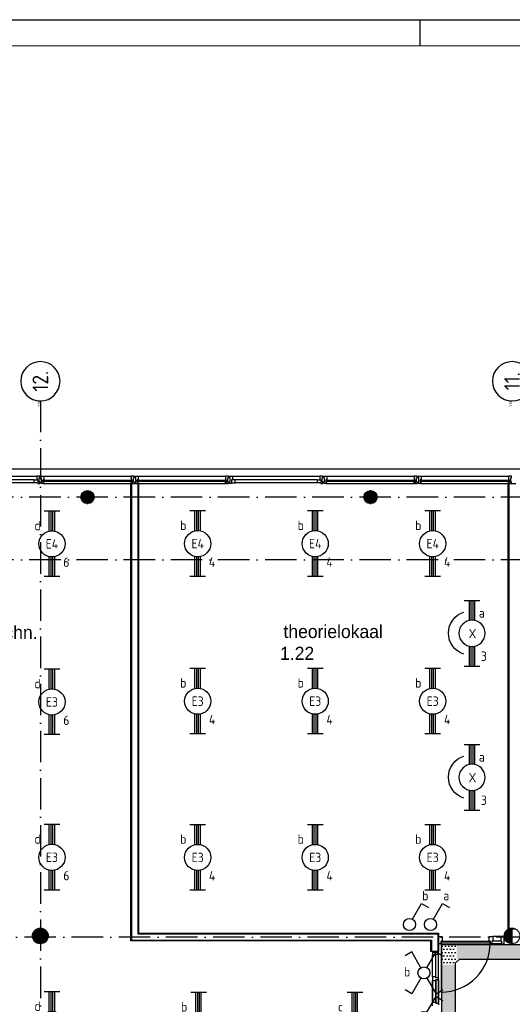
# Model space of a CAD drawing. Header units: millimetres. Extents: x 84333 to 240712, y -2244 to 84291.
# Tile 56 of 87: x 147624 to 157022, y 65492 to 84291. Entities that reach past the tile are written whole.
import ezdxf
from ezdxf.enums import TextEntityAlignment as Align

# ---------------------------------------------------------------- set-up
doc = ezdxf.new("R2010")
doc.units = ezdxf.units.MM
doc.header["$LTSCALE"] = 100
doc.linetypes.add('DASHDOT', pattern=[9, 6, -1.5, 0, -1.5])
doc.layers.get('0').update_dxf_attribs({"linetype": 'CONTINUOUS'})
for name, color, linetype in [('AFDELING', 4, 'CONTINUOUS'), ('AL$7----_STRAMIEN', 1, 'DASHDOT'), ('AL21----_BUITENWAND', 4, 'CONTINUOUS'), ('AL22----_BINNENWAND', 7, 'CONTINUOUS'), ('AL28----_KONSTRUKTIE', 3, 'CONTINUOUS'), ('AL31----_BUITENKOZ', 7, 'CONTINUOUS'), ('AL32----_BINNENKOZ', 7, 'CONTINUOUS'), ('AL32----_DRAAIRICHTING', 1, 'CONTINUOUS'), ('ALN-----_BLOCKNAAM', 2, 'CONTINUOUS'), ('ALXAA---_GEWBETON', 12, 'CONTINUOUS'), ('ALXOU---_GLAS', 7, 'CONTINUOUS'), ('BOUW', 8, 'CONTINUOUS'), ('EB63101-_ATTRIB', 2, 'CONTINUOUS'), ('EB63102-_ATTRIB', 2, 'CONTINUOUS'), ('EL63101-_LICHT-ARM', 3, 'CONTINUOUS'), ('EL63101-LICHT-ARM', 3, 'CONTINUOUS'), ('EL63102-_LICHT-SCH', 3, 'CONTINUOUS'), ('EL6441--_DATACOM', 3, 'CONTINUOUS'), ('KABELGGOOT1', 8, 'CONTINUOUS'), ('LIJN025', 10, 'CONTINUOUS'), ('LIJN050', 90, 'CONTINUOUS'), ('TEKST25', 10, 'CONTINUOUS'), ('TEKST35', 50, 'CONTINUOUS'), ('TEKST50', 90, 'CONTINUOUS')]:
    doc.layers.add(name, color=color, linetype=linetype)
doc.styles.add('1_8', font='ISO', dxfattribs={"height": 1.8})
doc.styles.add('BURO-025', font='BUROFONT.shx', dxfattribs={"height": 250})
doc.styles.add('ISO', font='ISO.SHX')
doc.styles.add('ROMAND', font='romand')
doc.styles.get("Standard").update_dxf_attribs({"font": 'iso.shx'})
doc.styles.add('TECHNIC', font='technic_.ttf')
pattern_1 = [(8e-14, (39793.956, 199192.7), (31.75, 63.5), [0, -63.5])]

# ---------------------------------------------------------------- blocks, each defined once
blk = doc.blocks.new('A0-GE')
at = {"layer": 'LIJN025'}
blk.add_line((645.5, 836), (645.5, 841), dxfattribs=at)
blk.add_lwpolyline([(1500, 841), (1500, 0), (0, 0), (0, 841)], close=True, dxfattribs=at)
at = {"layer": 'LIJN050', "const_width": 0.2}
blk.add_lwpolyline([(1495, 836), (25, 836), (25, 5), (1495, 5)], close=True, dxfattribs=at)
at = {"layer": 'TEKST25', "style": 'ROMAND', "width": 2.899115}
blk.add_attdef('STATUS', text='', height=2.5, dxfattribs=at).set_placement((1454, 71.5), (1493, 71.5), align=Align.FIT)
at = {"layer": 'TEKST25', "style": 'ISO'}
for tag, p in [('E', (1455.25, 66)), ('NAAM-E', (1466.75, 66)), ('DATUM-E', (1485, 66)), ('D', (1455.25, 61)), ('NAAM-D', (1466.75, 61)), ('DATUM-D', (1485, 61)), ('C', (1455.25, 56)), ('NAAM-C', (1466.75, 56)), ('DATUM-C', (1485, 56)), ('B', (1455.25, 51)), ('NAAM-B', (1466.75, 51)), ('DATUM-B', (1485, 51)), ('A', (1455.25, 46)), ('NAAM-A', (1466.75, 46)), ('DATUM-A', (1485, 46))]:
    blk.add_attdef(tag, text='', height=2.5, dxfattribs=at).set_placement(p, align=Align.CENTER)
for tag, p in [('DATUM', (1332.75, 36.25)), ('SCHAAL', (1368, 36.25)), ('GETEKEND', (1398.25, 36.25)), ('GECONTOL.', (1433, 36.25)), ('FORMAAT', (1463.25, 28.25))]:
    blk.add_attdef(tag, p, '', height=2.5, dxfattribs=at)
at = {"layer": 'TEKST35', "style": 'ISO'}
for tag, p in [('PROJECT', (1334.5, 72.5)), ('PLAATS', (1334.5, 63.5)), ('INSTALLATIE-REGEL1', (1334.5, 52.5)), ('INSTALLATIE-REGEL2', (1334.5, 43.5))]:
    blk.add_attdef(tag, p, '', height=4, dxfattribs=at)
blk.add_attdef('PROJ.NR.', text='', height=4, dxfattribs=at).set_placement((1481, 23), align=Align.CENTER)
at = {"layer": 'TEKST50', "style": 'ISO'}
blk.add_attdef('FILE-NAAM', text='', height=5, dxfattribs=at).set_placement((1473.5, 7.5), align=Align.CENTER)
blk = doc.blocks.new('EJ3T20')
at = {"color": 0}
for p, q in [((-6.25, -1.5), (-6.25, 1.5)), ((-6.25, 0.52), (-2.44, 0.52)), ((-6.25, 0.17), (-2.49, 0.17)), ((2.44, 0.52), (6.25, 0.52)), ((2.49, 0.17), (6.25, 0.17)), ((6.25, -1.5), (6.25, 1.5)), ((-6.25, -0.17), (-2.49, -0.17)), ((-6.25, -0.52), (-2.44, -0.52)), ((2.44, -0.52), (6.25, -0.52)), ((2.49, -0.17), (6.25, -0.17))]:
    blk.add_line(p, q, dxfattribs=at)
blk.add_circle((0, 0), 2.5, dxfattribs=at)
at = {"color": 0, "style": '1_8'}
for tag, flags, p in [('SCHAK', 8, (3.5, 2.75)), ('A_CODE', 8, (0, 0)), ('GROEP', 8, (-3.5, -2.75)), ('KAST', 9, (3.5, -2.75))]:
    blk.add_attdef(tag, text='', height=1.8, dxfattribs=dict(at, flags=flags)).set_placement(p, align=Align.MIDDLE)
blk = doc.blocks.new('ES3SW')
for points in [[(0.58, 1), (2.31, 4), (3.61, 3.25)], [(-0.58, -1), (-2.31, -4), (-3.61, -3.25)]]:
    blk.add_lwpolyline(points)
blk.add_circle((0, 0), 1.15)
at = {"style": '1_8'}
for tag, flags, p in [('SCHAK', 8, (3, 5.5)), ('KAST', 9, (-3, 0.5)), ('M_CODE', 9, (0, 0)), ('DOEL', 9, (-3, -2)), ('GROEP', 9, (-3, -4.5))]:
    blk.add_attdef(tag, text='', height=1.8, dxfattribs=dict(at, flags=flags)).set_placement(p, align=Align.MIDDLE_CENTER)
blk = doc.blocks.new('ES3SX')
for points in [[(-0.58, 1), (-2.31, 4), (-3.61, 3.25)], [(0.58, 1), (2.31, 4), (3.61, 3.25)], [(-0.58, -1), (-2.31, -4), (-3.61, -3.25)], [(0.58, -1), (2.31, -4), (3.61, -3.25)]]:
    blk.add_lwpolyline(points)
blk.add_circle((0, 0), 1.15)
at = {"style": '1_8'}
for tag, flags, p in [('SCHAK', 8, (3, 5.5)), ('KAST', 9, (-3, 0.5)), ('M_CODE', 9, (0, 0)), ('DOEL', 9, (-3, -2)), ('GROEP', 9, (-3, -4.5))]:
    blk.add_attdef(tag, text='', height=1.8, dxfattribs=dict(at, flags=flags)).set_placement(p, align=Align.MIDDLE_CENTER)
blk = doc.blocks.new('SCHAK')
blk.add_lwpolyline([(0.58, 1), (2.31, 4), (3.61, 3.25)])
blk.add_circle((0, 0), 1.15)
at = {"style": '1_8'}
for tag, flags, p in [('SCHAK', 8, (3, 5.5)), ('KAST', 9, (-3, 0.5)), ('M_CODE', 9, (0, 0)), ('DOEL', 9, (-3, -2)), ('GROEP', 9, (-3, -4.5))]:
    blk.add_attdef(tag, text='', height=1.8, dxfattribs=dict(at, flags=flags)).set_placement(p, align=Align.MIDDLE_CENTER)
blk = doc.blocks.new('PENDEL')
at = {"color": 0}
for p, q in [((-6.25, -1.5), (-6.25, 1.5)), ((-6.25, 0.52), (-2.44, 0.52)), ((-6.25, 0.18), (-2.49, 0.18)), ((2.44, 0.52), (6.25, 0.52)), ((2.49, 0.18), (6.25, 0.18)), ((6.25, -1.5), (6.25, 1.5)), ((-6.25, -0.18), (-2.49, -0.18)), ((-6.25, -0.52), (-2.44, -0.52)), ((2.44, -0.52), (6.25, -0.52)), ((2.49, -0.18), (6.25, -0.18))]:
    blk.add_line(p, q, dxfattribs=at)
blk.add_circle((0, 0), 2.5, dxfattribs=at)
at = {"layer": 'EL63101-_LICHT-ARM'}
blk.add_arc((0.04, -0.3), 4.21, 197.6135, 342.3865, dxfattribs=at)
at = {"color": 6, "style": '1_8'}
for tag, flags, p in [('SCHAK', 8, (3.5, 2.75)), ('A_CODE', 8, (0, 0)), ('GROEP', 8, (-3.5, -2.75)), ('KAST', 9, (3.5, -2.75))]:
    blk.add_attdef(tag, text='', height=1.8, dxfattribs=dict(at, flags=flags)).set_placement(p, align=Align.MIDDLE)
at = {"style": '1_8', "flags": 8}
blk.add_attdef('M_CODE', text='', height=3.6, dxfattribs=at).set_placement((0, 0), align=Align.MIDDLE_CENTER)
blk = doc.blocks.new('1011')
at = {"layer": 'AL$7----_STRAMIEN', "color": 7, "linetype": 'Continuous'}
blk.add_circle((-750, 0), 750, dxfattribs=at)
at = {"layer": 'AL$7----_STRAMIEN', "color": 3, "linetype": 'Continuous'}
blk.add_attdef('STR-NAAM', text='', height=600, rotation=360, dxfattribs=at).set_placement((-750, 0), align=Align.MIDDLE)
at = {"layer": 'ALN-----_BLOCKNAAM', "linetype": 'Continuous'}
blk.add_text('1011', height=100, dxfattribs=at).set_placement((0, 0))
blk = doc.blocks.new('A$C13e6995e')
at = {"layer": 'KABELGGOOT1'}
h = blk.add_hatch(dxfattribs=at)
h.set_pattern_fill('DOTS', color=256, scale=40, style=0)
h.set_pattern_definition(pattern_1)
h.paths.add_polyline_path([(71612, 68870), (71339, 68870), (71339, 68488), (71609, 68488), (71609, 68525), (71612, 68528)])
h = blk.add_hatch(dxfattribs=at)
h.set_pattern_fill('DOTS', color=256, scale=40, style=0)
h.set_pattern_definition(pattern_1)
h.paths.add_polyline_path([(71625, 68866), (71625, 68602), (89068, 68602), (89068, 68866)])
h = blk.add_hatch(dxfattribs=at)
h.set_pattern_fill('DOTS', color=256, scale=40, style=0)
h.set_pattern_definition(pattern_1)
h.paths.add_polyline_path([(71609, 68494), (71339, 68494), (71339, 38316), (71609, 38316)])
at = {"layer": 'AL$7----_STRAMIEN', "color": 1}
for p, q in [((92876, 77420), (52674, 77420)), ((92876, 76220), (52674, 76220)), ((92785, 69020), (52585, 69020))]:
    blk.add_line(p, q, dxfattribs=at)
blk.add_lwpolyline([(63685, 79257), (63685, 40820)], dxfattribs=at)
at = {"layer": 'AL21----_BUITENWAND', "color": 8}
blk.add_line((55945, 77960), (89425, 77960), dxfattribs=at)
at = {"layer": 'AL22----_BINNENWAND', "color": 8}
for p, q in [((65410, 68945), (65410, 77680)), ((65410, 77680), (65560, 77680)), ((65560, 77680), (65560, 69095)), ((72610, 69170), (72610, 77680)), ((72610, 77680), (72760, 77680)), ((65560, 69095), (71284, 69095)), ((71284, 69095), (71284, 68743)), ((72760, 69170), (72610, 69170)), ((71134, 68945), (65410, 68945)), ((71134, 68743), (71134, 68945)), ((71284, 68743), (71134, 68743))]:
    blk.add_line(p, q, dxfattribs=at)
at = {"layer": 'AL22----_BINNENWAND', "color": 8, "linetype": 'Continuous'}
for p, q in [((65425, 77680), (65425, 68960)), ((65545, 77680), (65545, 69080)), ((72625, 77680), (72625, 69170)), ((65545, 69080), (71269, 69080)), ((71269, 69080), (71269, 68743)), ((65425, 68960), (71149, 68960)), ((71149, 68960), (71149, 68743))]:
    blk.add_line(p, q, dxfattribs=at)
at = {"layer": 'AL28----_KONSTRUKTIE', "color": 8}
for centre, radius in [((64585, 77420), 125), ((69985, 77420), 125), ((63685, 69041), 150), ((72685, 69041), 150)]:
    blk.add_circle(centre, radius, dxfattribs=at)
at = {"layer": 'AL31----_BUITENKOZ', "color": 8}
for p, q in [((61950, 77819), (63620, 77819)), ((63570, 77747), (62000, 77747)), ((63570, 77693), (62000, 77693)), ((63750, 77819), (65420, 77819)), ((63750, 77680), (65420, 77680)), ((65550, 77819), (67220, 77819)), ((65550, 77680), (67220, 77680)), ((67350, 77819), (69020, 77819)), ((68970, 77747), (67400, 77747)), ((68970, 77693), (67400, 77693)), ((69150, 77819), (70820, 77819)), ((69150, 77680), (70820, 77680)), ((70950, 77819), (72620, 77819)), ((70950, 77680), (72620, 77680))]:
    blk.add_line(p, q, dxfattribs=at)
at = {"layer": 'AL31----_BUITENKOZ', "color": 8, "linetype": 'Continuous'}
for p, q in [((63570, 77693), (63570, 77747)), ((63570, 77747), (63637, 77747)), ((63637, 77693), (63570, 77693)), ((63657, 77819), (63620, 77819)), ((63620, 77819), (63620, 77812)), ((63620, 77812), (63620, 77808)), ((63620, 77808), (63620, 77800)), ((63620, 77800), (63620, 77747)), ((63620, 77747), (63637, 77747)), ((63637, 77747), (63637, 77680)), ((63637, 77747), (63637, 77693)), ((63637, 77680), (63676, 77680)), ((63676, 77819), (63657, 77819)), ((63662, 77710), (63662, 77790)), ((63662, 77790), (63676, 77790)), ((63676, 77710), (63662, 77710)), ((63676, 77813), (63676, 77819)), ((63676, 77799), (63676, 77813)), ((63676, 77790), (63676, 77799)), ((63676, 77799), (63676, 77799)), ((63676, 77700), (63676, 77710)), ((63676, 77686), (63676, 77700)), ((63676, 77700), (63676, 77700)), ((63676, 77680), (63676, 77686)), ((63694, 77813), (63694, 77819)), ((63694, 77819), (63713, 77819)), ((63694, 77800), (63694, 77813)), ((63694, 77790), (63694, 77800)), ((63694, 77800), (63694, 77800)), ((63708, 77790), (63694, 77790)), ((63694, 77700), (63694, 77710)), ((63694, 77710), (63708, 77710)), ((63694, 77686), (63694, 77700)), ((63694, 77700), (63694, 77700)), ((63694, 77680), (63694, 77686)), ((63733, 77680), (63694, 77680)), ((63708, 77710), (63708, 77790)), ((63713, 77819), (63750, 77819)), ((63750, 77747), (63733, 77747)), ((63733, 77747), (63733, 77680)), ((63733, 77717), (63733, 77685)), ((63750, 77717), (63733, 77717)), ((63733, 77685), (63738, 77685)), ((63738, 77685), (63738, 77680)), ((63738, 77680), (63750, 77680)), ((63750, 77819), (63750, 77812)), ((63750, 77812), (63750, 77808)), ((63750, 77808), (63750, 77800)), ((63750, 77800), (63750, 77747)), ((63750, 77680), (63750, 77717)), ((65457, 77819), (65420, 77819)), ((65420, 77819), (65420, 77812)), ((65420, 77812), (65420, 77808)), ((65420, 77808), (65420, 77800)), ((65420, 77800), (65420, 77747)), ((65420, 77747), (65437, 77747)), ((65420, 77680), (65420, 77717)), ((65420, 77717), (65437, 77717)), ((65432, 77680), (65420, 77680)), ((65437, 77685), (65432, 77685)), ((65432, 77685), (65432, 77680)), ((65437, 77747), (65437, 77680)), ((65437, 77717), (65437, 77685)), ((65437, 77680), (65476, 77680)), ((65476, 77819), (65457, 77819)), ((65462, 77710), (65462, 77790)), ((65462, 77790), (65476, 77790)), ((65476, 77710), (65462, 77710)), ((65476, 77813), (65476, 77819)), ((65476, 77799), (65476, 77813)), ((65476, 77790), (65476, 77799)), ((65476, 77799), (65476, 77799)), ((65476, 77700), (65476, 77710)), ((65476, 77686), (65476, 77700)), ((65476, 77700), (65476, 77700)), ((65476, 77680), (65476, 77686)), ((65494, 77813), (65494, 77819)), ((65494, 77819), (65513, 77819)), ((65494, 77800), (65494, 77813)), ((65494, 77790), (65494, 77800)), ((65494, 77800), (65494, 77800)), ((65508, 77790), (65494, 77790)), ((65494, 77700), (65494, 77710)), ((65494, 77710), (65508, 77710)), ((65494, 77686), (65494, 77700)), ((65494, 77700), (65494, 77700)), ((65494, 77680), (65494, 77686)), ((65533, 77680), (65494, 77680)), ((65508, 77710), (65508, 77790)), ((65513, 77819), (65550, 77819)), ((65550, 77747), (65533, 77747)), ((65533, 77747), (65533, 77680)), ((65533, 77717), (65533, 77685)), ((65550, 77717), (65533, 77717)), ((65533, 77685), (65538, 77685)), ((65538, 77685), (65538, 77680)), ((65538, 77680), (65550, 77680)), ((65550, 77819), (65550, 77812)), ((65550, 77812), (65550, 77808)), ((65550, 77808), (65550, 77800)), ((65550, 77800), (65550, 77747)), ((65550, 77680), (65550, 77717)), ((67257, 77819), (67220, 77819)), ((67220, 77819), (67220, 77812)), ((67220, 77812), (67220, 77808)), ((67220, 77808), (67220, 77800)), ((67220, 77800), (67220, 77747)), ((67220, 77747), (67237, 77747)), ((67220, 77680), (67220, 77717)), ((67220, 77717), (67237, 77717)), ((67232, 77680), (67220, 77680)), ((67237, 77685), (67232, 77685)), ((67232, 77685), (67232, 77680)), ((67237, 77747), (67237, 77680)), ((67237, 77717), (67237, 77685)), ((67237, 77680), (67276, 77680)), ((67276, 77819), (67257, 77819)), ((67262, 77710), (67262, 77790)), ((67262, 77790), (67276, 77790)), ((67276, 77710), (67262, 77710)), ((67276, 77813), (67276, 77819)), ((67276, 77799), (67276, 77813)), ((67276, 77790), (67276, 77799)), ((67276, 77799), (67276, 77799)), ((67276, 77700), (67276, 77710)), ((67276, 77686), (67276, 77700)), ((67276, 77700), (67276, 77700)), ((67276, 77680), (67276, 77686)), ((67294, 77813), (67294, 77819)), ((67294, 77819), (67313, 77819)), ((67294, 77800), (67294, 77813)), ((67294, 77790), (67294, 77800)), ((67294, 77800), (67294, 77800)), ((67308, 77790), (67294, 77790)), ((67294, 77700), (67294, 77710)), ((67294, 77710), (67308, 77710)), ((67294, 77686), (67294, 77700)), ((67294, 77700), (67294, 77700)), ((67294, 77680), (67294, 77686)), ((67333, 77680), (67294, 77680)), ((67308, 77710), (67308, 77790)), ((67313, 77819), (67350, 77819)), ((67350, 77747), (67333, 77747)), ((67333, 77747), (67333, 77680)), ((67333, 77747), (67333, 77693)), ((67400, 77747), (67333, 77747)), ((67333, 77693), (67400, 77693)), ((67350, 77819), (67350, 77812)), ((67350, 77812), (67350, 77808)), ((67350, 77808), (67350, 77800)), ((67350, 77800), (67350, 77747)), ((67400, 77693), (67400, 77747)), ((68970, 77693), (68970, 77747)), ((68970, 77747), (69037, 77747)), ((69037, 77693), (68970, 77693)), ((69057, 77819), (69020, 77819)), ((69020, 77819), (69020, 77812)), ((69020, 77812), (69020, 77808)), ((69020, 77808), (69020, 77800)), ((69020, 77800), (69020, 77747)), ((69020, 77747), (69037, 77747)), ((69037, 77747), (69037, 77680)), ((69037, 77747), (69037, 77693)), ((69037, 77680), (69076, 77680)), ((69076, 77819), (69057, 77819)), ((69062, 77710), (69062, 77790)), ((69062, 77790), (69076, 77790)), ((69076, 77710), (69062, 77710)), ((69076, 77813), (69076, 77819)), ((69076, 77799), (69076, 77813)), ((69076, 77790), (69076, 77799)), ((69076, 77799), (69076, 77799)), ((69076, 77700), (69076, 77710)), ((69076, 77686), (69076, 77700)), ((69076, 77700), (69076, 77700)), ((69076, 77680), (69076, 77686)), ((69094, 77813), (69094, 77819)), ((69094, 77819), (69113, 77819)), ((69094, 77800), (69094, 77813)), ((69094, 77790), (69094, 77800)), ((69094, 77800), (69094, 77800)), ((69108, 77790), (69094, 77790)), ((69094, 77700), (69094, 77710)), ((69094, 77710), (69108, 77710)), ((69094, 77686), (69094, 77700)), ((69094, 77700), (69094, 77700)), ((69094, 77680), (69094, 77686)), ((69133, 77680), (69094, 77680)), ((69108, 77710), (69108, 77790)), ((69113, 77819), (69150, 77819)), ((69150, 77747), (69133, 77747)), ((69133, 77747), (69133, 77680)), ((69133, 77717), (69133, 77685)), ((69150, 77717), (69133, 77717)), ((69133, 77685), (69138, 77685)), ((69138, 77685), (69138, 77680)), ((69138, 77680), (69150, 77680)), ((69150, 77819), (69150, 77812)), ((69150, 77812), (69150, 77808)), ((69150, 77808), (69150, 77800)), ((69150, 77800), (69150, 77747)), ((69150, 77680), (69150, 77717)), ((70857, 77819), (70820, 77819)), ((70820, 77819), (70820, 77812)), ((70820, 77812), (70820, 77808)), ((70820, 77808), (70820, 77800)), ((70820, 77800), (70820, 77747)), ((70820, 77747), (70837, 77747)), ((70820, 77680), (70820, 77717)), ((70820, 77717), (70837, 77717)), ((70832, 77680), (70820, 77680)), ((70837, 77685), (70832, 77685)), ((70832, 77685), (70832, 77680)), ((70837, 77747), (70837, 77680)), ((70837, 77717), (70837, 77685)), ((70837, 77680), (70876, 77680)), ((70876, 77819), (70857, 77819)), ((70862, 77710), (70862, 77790)), ((70862, 77790), (70876, 77790)), ((70876, 77710), (70862, 77710)), ((70876, 77813), (70876, 77819)), ((70876, 77799), (70876, 77813)), ((70876, 77790), (70876, 77799)), ((70876, 77799), (70876, 77799)), ((70876, 77700), (70876, 77710)), ((70876, 77686), (70876, 77700)), ((70876, 77700), (70876, 77700)), ((70876, 77680), (70876, 77686)), ((70894, 77813), (70894, 77819)), ((70894, 77819), (70913, 77819)), ((70894, 77800), (70894, 77813)), ((70894, 77790), (70894, 77800)), ((70894, 77800), (70894, 77800)), ((70908, 77790), (70894, 77790)), ((70894, 77700), (70894, 77710)), ((70894, 77710), (70908, 77710)), ((70894, 77686), (70894, 77700)), ((70894, 77700), (70894, 77700)), ((70894, 77680), (70894, 77686)), ((70933, 77680), (70894, 77680)), ((70908, 77710), (70908, 77790)), ((70913, 77819), (70950, 77819)), ((70950, 77747), (70933, 77747)), ((70933, 77747), (70933, 77680)), ((70933, 77717), (70933, 77685)), ((70950, 77717), (70933, 77717)), ((70933, 77685), (70938, 77685)), ((70938, 77685), (70938, 77680)), ((70938, 77680), (70950, 77680)), ((70950, 77819), (70950, 77812)), ((70950, 77812), (70950, 77808)), ((70950, 77808), (70950, 77800)), ((70950, 77800), (70950, 77747)), ((70950, 77680), (70950, 77717)), ((72657, 77819), (72620, 77819)), ((72620, 77819), (72620, 77812)), ((72620, 77812), (72620, 77808)), ((72620, 77808), (72620, 77800)), ((72620, 77800), (72620, 77747)), ((72620, 77747), (72637, 77747)), ((72620, 77680), (72620, 77717)), ((72620, 77717), (72637, 77717)), ((72632, 77680), (72620, 77680)), ((72637, 77685), (72632, 77685)), ((72632, 77685), (72632, 77680)), ((72637, 77747), (72637, 77680)), ((72637, 77717), (72637, 77685)), ((72637, 77680), (72676, 77680)), ((72676, 77819), (72657, 77819)), ((72662, 77710), (72662, 77790)), ((72662, 77790), (72676, 77790)), ((72676, 77710), (72662, 77710)), ((72676, 77813), (72676, 77819)), ((72676, 77799), (72676, 77813)), ((72676, 77790), (72676, 77799)), ((72676, 77799), (72676, 77799)), ((72676, 77700), (72676, 77710)), ((72676, 77686), (72676, 77700)), ((72676, 77700), (72676, 77700)), ((72676, 77680), (72676, 77686))]:
    blk.add_line(p, q, dxfattribs=at)
at = {"layer": 'AL32----_BINNENKOZ', "color": 8}
for p, q in [((71284, 68893), (71284, 69032)), ((71284, 69032), (71351, 69032)), ((71351, 69032), (71351, 68944)), ((72251, 68944), (72251, 69032)), ((72251, 69032), (72318, 69032)), ((72468, 69032), (72318, 69032)), ((72318, 69032), (72318, 68944)), ((72535, 69032), (72468, 69032)), ((72468, 69032), (72468, 68944)), ((72535, 68893), (72535, 69032)), ((71334, 68893), (71284, 68893)), ((71351, 68944), (71334, 68944)), ((71334, 68944), (71334, 68893)), ((71334, 68904), (71334, 68944)), ((71334, 68944), (72268, 68944)), ((72268, 68904), (71334, 68904)), ((72268, 68944), (72251, 68944)), ((72268, 68893), (72268, 68944)), ((72268, 68944), (72268, 68904)), ((72301, 68893), (72268, 68893)), ((72301, 68893), (72268, 68893)), ((72318, 68944), (72301, 68944)), ((72301, 68944), (72301, 68893)), ((72485, 68893), (72301, 68893)), ((72468, 68944), (72318, 68944)), ((72468, 68944), (72485, 68944)), ((72485, 68944), (72485, 68893)), ((72485, 68893), (72535, 68893)), ((71192, 68743), (71170, 68743)), ((71170, 68743), (71170, 68676)), ((71170, 68676), (71233, 68676)), ((71170, 68260), (71170, 68676)), ((71170, 68260), (71170, 68676)), ((71192, 68727), (71192, 68743)), ((71259, 68727), (71192, 68727)), ((71233, 68676), (71233, 68693)), ((71233, 68693), (71284, 68693)), ((71233, 68260), (71233, 68676)), ((71284, 68743), (71259, 68743)), ((71259, 68743), (71259, 68727)), ((71284, 68693), (71284, 68743)), ((71284, 68243), (71284, 68693)), ((71233, 68260), (71170, 68260)), ((71170, 68260), (71170, 68193)), ((71233, 68243), (71233, 68260)), ((71170, 67776), (71170, 68193)), ((71170, 68193), (71170, 67776)), ((71170, 67776), (71170, 68193)), ((71170, 68193), (71170, 67776)), ((71170, 68193), (71233, 68193)), ((71284, 68243), (71233, 68243)), ((71233, 68193), (71233, 68210)), ((71233, 68210), (71284, 68210)), ((71233, 67776), (71233, 68193)), ((71233, 68193), (71233, 67776)), ((71284, 68210), (71284, 68243)), ((71284, 67759), (71284, 68210)), ((71284, 68210), (71284, 67759)), ((71170, 67709), (71170, 67776)), ((71170, 67776), (71233, 67776)), ((71233, 67776), (71233, 67759)), ((71233, 67759), (71284, 67759)), ((71284, 67759), (71284, 67726))]:
    blk.add_line(p, q, dxfattribs=at)
at = {"layer": 'AL32----_DRAAIRICHTING', "color": 8}
blk.add_line((71334, 68904), (71334, 67970), dxfattribs=at)
blk.add_arc((71334, 68904), 934, 270, 0, dxfattribs=at)
at = {"layer": 'ALXAA---_GEWBETON', "color": 8}
for p, q in [((64465, 77456), (64705, 77456)), ((64473, 77476), (64697, 77476)), ((64485, 77496), (64684, 77496)), ((64505, 77516), (64665, 77516)), ((64538, 77536), (64632, 77536)), ((69865, 77456), (70105, 77456)), ((69873, 77476), (70097, 77476)), ((69885, 77496), (70084, 77496)), ((69905, 77516), (70065, 77516)), ((69938, 77536), (70032, 77536)), ((64460, 77416), (64710, 77416)), ((64461, 77436), (64709, 77436)), ((64462, 77396), (64708, 77396)), ((64468, 77376), (64702, 77376)), ((64478, 77356), (64692, 77356)), ((64493, 77336), (64677, 77336)), ((64516, 77316), (64654, 77316)), ((64572, 77296), (64598, 77296)), ((69860, 77416), (70110, 77416)), ((69861, 77436), (70109, 77436)), ((69862, 77396), (70108, 77396)), ((69868, 77376), (70102, 77376)), ((69878, 77356), (70092, 77356)), ((69893, 77336), (70077, 77336)), ((69916, 77316), (70054, 77316)), ((69972, 77296), (69998, 77296)), ((63645, 68896), (63645, 69186)), ((63665, 68892), (63665, 69190)), ((63685, 68891), (63685, 69191)), ((63705, 68892), (63705, 69190)), ((63725, 68896), (63725, 69186)), ((72645, 68896), (72645, 69186)), ((72665, 68892), (72665, 69190)), ((72685, 68891), (72685, 69191)), ((63545, 68987), (63545, 69095)), ((63565, 68951), (63565, 69131)), ((63585, 68929), (63585, 69153)), ((63605, 68914), (63605, 69168)), ((63625, 68904), (63625, 69179)), ((63745, 68904), (63745, 69179)), ((63765, 68914), (63765, 69168)), ((63785, 68929), (63785, 69153)), ((63805, 68951), (63805, 69131)), ((63825, 68987), (63825, 69095)), ((72545, 68987), (72545, 69095)), ((72565, 68951), (72565, 69131)), ((72585, 68929), (72585, 69153)), ((72605, 68914), (72605, 69168)), ((72625, 68904), (72625, 69179))]:
    blk.add_line(p, q, dxfattribs=at)
at = {"layer": 'ALXOU---_GLAS', "color": 8}
for p, q in [((63735, 77719), (63735, 77745)), ((63735, 77745), (65435, 77745)), ((65435, 77719), (63735, 77719)), ((65435, 77745), (65435, 77719)), ((65535, 77719), (65535, 77745)), ((65535, 77745), (67235, 77745)), ((67235, 77719), (65535, 77719)), ((67235, 77745), (67235, 77719)), ((69135, 77719), (69135, 77745)), ((69135, 77745), (70835, 77745)), ((70835, 77719), (69135, 77719)), ((70835, 77745), (70835, 77719)), ((70935, 77719), (70935, 77745)), ((70935, 77745), (72635, 77745)), ((72635, 77719), (70935, 77719)), ((72635, 77745), (72635, 77719))]:
    blk.add_line(p, q, dxfattribs=at)
at = {"layer": 'KABELGGOOT1'}
for p, q in [((71339, 68870, 3650), (71339, 38306, 3650)), ((79896, 68870, 3650), (71339, 68870, 3650)), ((71609, 68525, 3650), (71685, 68600, 3650)), ((71609, 38306, 3650), (71609, 68525, 3650)), ((71685, 68600, 3650), (89114, 68600, 3650))]:
    blk.add_line(p, q, dxfattribs=at)
at = {"layer": 'AL$7----_STRAMIEN'}
ref = blk.add_blockref('1011', (63685, 79257), dxfattribs=dict(at, xscale=-0.5, yscale=0.5, zscale=0.5, rotation=90.00000000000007))
ref.add_attrib('STR-NAAM', '12.', dxfattribs={"color": 3, "linetype": 'Continuous', "height": 300, "rotation": 90}).set_placement((63685, 79632), align=Align.MIDDLE)
ref = blk.add_blockref('1011', (72685, 79257), dxfattribs=dict(at, xscale=-0.5, yscale=0.5, zscale=0.5, rotation=90.00000000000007))
ref.add_attrib('STR-NAAM', '11.', dxfattribs={"color": 3, "linetype": 'Continuous', "height": 300, "rotation": 90}).set_placement((72685, 79632), align=Align.MIDDLE)
at = {"layer": 'AFDELING', "color": 8, "style": 'TECHNIC'}
for p in [(92219, 54468), (58038, 41625), (88108, 41444)]:
    blk.add_attdef('VIDE', text='', height=500, dxfattribs=at).set_placement(p, align=Align.CENTER)
blk.add_attdef('VIDE', text='', height=500, rotation=90, dxfattribs=at).set_placement((75129, 25766), align=Align.CENTER)
at = {"layer": 'BOUW', "style": 'BURO-025'}
for s, p in [('practicum besturingstechn. ', (59637, 74711)), ('theorielokaal', (68324, 74729)), ('1.22', (68259, 74312))]:
    blk.add_text(s, height=250, dxfattribs=at).set_placement(p)

msp = doc.modelspace()

# ---------------------------------------------------------------- block references
at = {"xscale": 100, "yscale": 100, "zscale": 100}
msp.add_blockref('A0-GE', (90712, 191), dxfattribs=at)
at = {"layer": 'EL63101-_LICHT-ARM'}
ref = msp.add_blockref('EJ3T20', (148239, 74283, 3500), dxfattribs=dict(at, xscale=100, yscale=100, zscale=100, rotation=90))
ref.add_attrib('A_CODE', 'E4', dxfattribs={"layer": 'EB63101-_ATTRIB', "color": 1, "height": 180, "style": '1_8', "flags": 8}).set_placement((148239, 74283, 3500), align=Align.MIDDLE)
ref.add_attrib('GROEP', '6', dxfattribs={"layer": 'EB63101-_ATTRIB', "color": 1, "height": 180, "style": '1_8', "flags": 8}).set_placement((148514, 73933, 3500), align=Align.MIDDLE)
ref.add_attrib('SCHAK', 'd', dxfattribs={"layer": 'EB63101-_ATTRIB', "color": 1, "height": 180, "style": '1_8', "flags": 8}).set_placement((147964, 74633, 3500), align=Align.MIDDLE)
ref = msp.add_blockref('EJ3T20', (151020, 74287, 3900), dxfattribs=dict(at, xscale=100, yscale=100, zscale=100, rotation=90))
ref.add_attrib('A_CODE', 'E4', dxfattribs={"layer": 'EB63101-_ATTRIB', "color": 1, "height": 180, "style": '1_8', "flags": 8}).set_placement((151020, 74287, 3900), align=Align.MIDDLE)
ref.add_attrib('GROEP', '4', dxfattribs={"layer": 'EB63101-_ATTRIB', "color": 1, "height": 180, "style": '1_8', "flags": 8}).set_placement((151295, 73937, 3900), align=Align.MIDDLE)
ref.add_attrib('SCHAK', 'b', dxfattribs={"layer": 'EB63101-_ATTRIB', "color": 1, "height": 180, "style": '1_8', "flags": 8}).set_placement((150745, 74637, 3900), align=Align.MIDDLE)
ref = msp.add_blockref('EJ3T20', (153262, 74287, 3900), dxfattribs=dict(at, xscale=100, yscale=100, zscale=100, rotation=90))
ref.add_attrib('A_CODE', 'E4', dxfattribs={"layer": 'EB63101-_ATTRIB', "color": 1, "height": 180, "style": '1_8', "flags": 8}).set_placement((153262, 74287, 3900), align=Align.MIDDLE)
ref.add_attrib('GROEP', '4', dxfattribs={"layer": 'EB63101-_ATTRIB', "color": 1, "height": 180, "style": '1_8', "flags": 8}).set_placement((153537, 73937, 3900), align=Align.MIDDLE)
ref.add_attrib('SCHAK', 'b', dxfattribs={"layer": 'EB63101-_ATTRIB', "color": 1, "height": 180, "style": '1_8', "flags": 8}).set_placement((152987, 74637, 3900), align=Align.MIDDLE)
ref = msp.add_blockref('EJ3T20', (155504, 74287, 3900), dxfattribs=dict(at, xscale=100, yscale=100, zscale=100, rotation=90))
ref.add_attrib('A_CODE', 'E4', dxfattribs={"layer": 'EB63101-_ATTRIB', "color": 1, "height": 180, "style": '1_8', "flags": 8}).set_placement((155504, 74287, 3900), align=Align.MIDDLE)
ref.add_attrib('GROEP', '4', dxfattribs={"layer": 'EB63101-_ATTRIB', "color": 1, "height": 180, "style": '1_8', "flags": 8}).set_placement((155779, 73937, 3900), align=Align.MIDDLE)
ref.add_attrib('SCHAK', 'b', dxfattribs={"layer": 'EB63101-_ATTRIB', "color": 1, "height": 180, "style": '1_8', "flags": 8}).set_placement((155229, 74637, 3900), align=Align.MIDDLE)
ref = msp.add_blockref('EJ3T20', (148239, 71265, 3500), dxfattribs=dict(at, xscale=100, yscale=100, zscale=100, rotation=90))
ref.add_attrib('A_CODE', 'E3', dxfattribs={"layer": 'EB63101-_ATTRIB', "color": 1, "height": 180, "style": '1_8', "flags": 8}).set_placement((148239, 71265, 3500), align=Align.MIDDLE)
ref.add_attrib('GROEP', '6', dxfattribs={"layer": 'EB63101-_ATTRIB', "color": 1, "height": 180, "style": '1_8', "flags": 8}).set_placement((148514, 70915, 3500), align=Align.MIDDLE)
ref.add_attrib('SCHAK', 'd', dxfattribs={"layer": 'EB63101-_ATTRIB', "color": 1, "height": 180, "style": '1_8', "flags": 8}).set_placement((147964, 71615, 3500), align=Align.MIDDLE)
ref = msp.add_blockref('EJ3T20', (151020, 71279, 3900), dxfattribs=dict(at, xscale=100, yscale=100, zscale=100, rotation=90))
ref.add_attrib('A_CODE', 'E3', dxfattribs={"layer": 'EB63101-_ATTRIB', "color": 1, "height": 180, "style": '1_8', "flags": 8}).set_placement((151020, 71279, 3900), align=Align.MIDDLE)
ref.add_attrib('GROEP', '4', dxfattribs={"layer": 'EB63101-_ATTRIB', "color": 1, "height": 180, "style": '1_8', "flags": 8}).set_placement((151295, 70929, 3900), align=Align.MIDDLE)
ref.add_attrib('SCHAK', 'b', dxfattribs={"layer": 'EB63101-_ATTRIB', "color": 1, "height": 180, "style": '1_8', "flags": 8}).set_placement((150745, 71629, 3900), align=Align.MIDDLE)
ref = msp.add_blockref('EJ3T20', (153262, 71279, 3900), dxfattribs=dict(at, xscale=100, yscale=100, zscale=100, rotation=90))
ref.add_attrib('A_CODE', 'E3', dxfattribs={"layer": 'EB63101-_ATTRIB', "color": 1, "height": 180, "style": '1_8', "flags": 8}).set_placement((153262, 71279, 3900), align=Align.MIDDLE)
ref.add_attrib('GROEP', '4', dxfattribs={"layer": 'EB63101-_ATTRIB', "color": 1, "height": 180, "style": '1_8', "flags": 8}).set_placement((153537, 70929, 3900), align=Align.MIDDLE)
ref.add_attrib('SCHAK', 'b', dxfattribs={"layer": 'EB63101-_ATTRIB', "color": 1, "height": 180, "style": '1_8', "flags": 8}).set_placement((152987, 71629, 3900), align=Align.MIDDLE)
ref = msp.add_blockref('EJ3T20', (155504, 71279, 3900), dxfattribs=dict(at, xscale=100, yscale=100, zscale=100, rotation=90))
ref.add_attrib('A_CODE', 'E3', dxfattribs={"layer": 'EB63101-_ATTRIB', "color": 1, "height": 180, "style": '1_8', "flags": 8}).set_placement((155504, 71279, 3900), align=Align.MIDDLE)
ref.add_attrib('GROEP', '4', dxfattribs={"layer": 'EB63101-_ATTRIB', "color": 1, "height": 180, "style": '1_8', "flags": 8}).set_placement((155779, 70929, 3900), align=Align.MIDDLE)
ref.add_attrib('SCHAK', 'b', dxfattribs={"layer": 'EB63101-_ATTRIB', "color": 1, "height": 180, "style": '1_8', "flags": 8}).set_placement((155229, 71629, 3900), align=Align.MIDDLE)
ref = msp.add_blockref('EJ3T20', (148239, 68299, 3500), dxfattribs=dict(at, xscale=100, yscale=100, zscale=100, rotation=90))
ref.add_attrib('A_CODE', 'E3', dxfattribs={"layer": 'EB63101-_ATTRIB', "color": 1, "height": 180, "style": '1_8', "flags": 8}).set_placement((148239, 68299, 3500), align=Align.MIDDLE)
ref.add_attrib('GROEP', '6', dxfattribs={"layer": 'EB63101-_ATTRIB', "color": 1, "height": 180, "style": '1_8', "flags": 8}).set_placement((148514, 67949, 3500), align=Align.MIDDLE)
ref.add_attrib('SCHAK', 'd', dxfattribs={"layer": 'EB63101-_ATTRIB', "color": 1, "height": 180, "style": '1_8', "flags": 8}).set_placement((147964, 68649, 3500), align=Align.MIDDLE)
ref = msp.add_blockref('EJ3T20', (151020, 68296, 3900), dxfattribs=dict(at, xscale=100, yscale=100, zscale=100, rotation=90))
ref.add_attrib('A_CODE', 'E3', dxfattribs={"layer": 'EB63101-_ATTRIB', "color": 1, "height": 180, "style": '1_8', "flags": 8}).set_placement((151020, 68296, 3900), align=Align.MIDDLE)
ref.add_attrib('GROEP', '4', dxfattribs={"layer": 'EB63101-_ATTRIB', "color": 1, "height": 180, "style": '1_8', "flags": 8}).set_placement((151295, 67946, 3900), align=Align.MIDDLE)
ref.add_attrib('SCHAK', 'b', dxfattribs={"layer": 'EB63101-_ATTRIB', "color": 1, "height": 180, "style": '1_8', "flags": 8}).set_placement((150745, 68646, 3900), align=Align.MIDDLE)
ref = msp.add_blockref('EJ3T20', (153262, 68296, 3900), dxfattribs=dict(at, xscale=100, yscale=100, zscale=100, rotation=90))
ref.add_attrib('A_CODE', 'E3', dxfattribs={"layer": 'EB63101-_ATTRIB', "color": 1, "height": 180, "style": '1_8', "flags": 8}).set_placement((153262, 68296, 3900), align=Align.MIDDLE)
ref.add_attrib('GROEP', '4', dxfattribs={"layer": 'EB63101-_ATTRIB', "color": 1, "height": 180, "style": '1_8', "flags": 8}).set_placement((153537, 67946, 3900), align=Align.MIDDLE)
ref.add_attrib('SCHAK', 'b', dxfattribs={"layer": 'EB63101-_ATTRIB', "color": 1, "height": 180, "style": '1_8', "flags": 8}).set_placement((152987, 68646, 3900), align=Align.MIDDLE)
ref = msp.add_blockref('EJ3T20', (155504, 68296, 3900), dxfattribs=dict(at, xscale=100, yscale=100, zscale=100, rotation=90))
ref.add_attrib('A_CODE', 'E3', dxfattribs={"layer": 'EB63101-_ATTRIB', "color": 1, "height": 180, "style": '1_8', "flags": 8}).set_placement((155504, 68296, 3900), align=Align.MIDDLE)
ref.add_attrib('GROEP', '4', dxfattribs={"layer": 'EB63101-_ATTRIB', "color": 1, "height": 180, "style": '1_8', "flags": 8}).set_placement((155779, 67946, 3900), align=Align.MIDDLE)
ref.add_attrib('SCHAK', 'b', dxfattribs={"layer": 'EB63101-_ATTRIB', "color": 1, "height": 180, "style": '1_8', "flags": 8}).set_placement((155229, 68646, 3900), align=Align.MIDDLE)
ref = msp.add_blockref('EJ3T20', (148239, 65107, 3500), dxfattribs=dict(at, xscale=100, yscale=100, zscale=100, rotation=90))
ref.add_attrib('A_CODE', 'E3', dxfattribs={"layer": 'EB63101-_ATTRIB', "color": 1, "height": 180, "style": '1_8', "flags": 8}).set_placement((148239, 65107, 3500), align=Align.MIDDLE)
ref.add_attrib('GROEP', '6', dxfattribs={"layer": 'EB63101-_ATTRIB', "color": 1, "height": 180, "style": '1_8', "flags": 8}).set_placement((148514, 64757, 3500), align=Align.MIDDLE)
ref.add_attrib('SCHAK', 'd', dxfattribs={"layer": 'EB63101-_ATTRIB', "color": 1, "height": 180, "style": '1_8', "flags": 8}).set_placement((147964, 65457, 3500), align=Align.MIDDLE)
ref = msp.add_blockref('EJ3T20', (151037, 65094, 3900), dxfattribs=dict(at, xscale=100, yscale=100, zscale=100, rotation=90))
ref.add_attrib('A_CODE', 'E3', dxfattribs={"layer": 'EB63101-_ATTRIB', "color": 1, "height": 180, "style": '1_8', "flags": 8}).set_placement((151037, 65094, 3900), align=Align.MIDDLE)
ref.add_attrib('GROEP', '4', dxfattribs={"layer": 'EB63101-_ATTRIB', "color": 1, "height": 180, "style": '1_8', "flags": 8}).set_placement((151312, 64744, 3900), align=Align.MIDDLE)
ref.add_attrib('SCHAK', 'b', dxfattribs={"layer": 'EB63101-_ATTRIB', "color": 1, "height": 180, "style": '1_8', "flags": 8}).set_placement((150762, 65444, 3900), align=Align.MIDDLE)
ref = msp.add_blockref('EJ3T20', (154020, 65094, 3900), dxfattribs=dict(at, xscale=100, yscale=100, zscale=100, rotation=90))
ref.add_attrib('A_CODE', 'E3', dxfattribs={"layer": 'EB63101-_ATTRIB', "color": 1, "height": 180, "style": '1_8', "flags": 8}).set_placement((154020, 65094, 3900), align=Align.MIDDLE)
ref.add_attrib('GROEP', '5', dxfattribs={"layer": 'EB63101-_ATTRIB', "color": 1, "height": 180, "style": '1_8', "flags": 8}).set_placement((154295, 64744, 3900), align=Align.MIDDLE)
ref.add_attrib('SCHAK', 'c', dxfattribs={"layer": 'EB63101-_ATTRIB', "color": 1, "height": 180, "style": '1_8', "flags": 8}).set_placement((153745, 65444, 3900), align=Align.MIDDLE)
at = {"layer": 'EL63101-LICHT-ARM'}
ref = msp.add_blockref('PENDEL', (156255, 72575), dxfattribs=dict(at, xscale=-100, yscale=100, zscale=100, rotation=270))
ref.add_attrib('SCHAK', 'a', dxfattribs={"layer": 'EB63101-_ATTRIB', "color": 1, "height": 180, "style": '1_8', "flags": 8}).set_placement((156441, 72965), align=Align.MIDDLE)
ref.add_attrib('GROEP', '3', dxfattribs={"layer": 'EB63101-_ATTRIB', "color": 1, "height": 180, "style": '1_8', "flags": 8}).set_placement((156480, 72138), align=Align.MIDDLE)
ref.add_attrib('A_CODE', 'X', dxfattribs={"layer": 'EB63101-_ATTRIB', "color": 1, "height": 180, "style": '1_8', "flags": 8}).set_placement((156263, 72571), align=Align.MIDDLE)
ref = msp.add_blockref('PENDEL', (156255, 69825), dxfattribs=dict(at, xscale=-100, yscale=100, zscale=100, rotation=270))
ref.add_attrib('SCHAK', 'a', dxfattribs={"layer": 'EB63101-_ATTRIB', "color": 1, "height": 180, "style": '1_8', "flags": 8}).set_placement((156441, 70215), align=Align.MIDDLE)
ref.add_attrib('GROEP', '3', dxfattribs={"layer": 'EB63101-_ATTRIB', "color": 1, "height": 180, "style": '1_8', "flags": 8}).set_placement((156480, 69388), align=Align.MIDDLE)
ref.add_attrib('A_CODE', 'X', dxfattribs={"layer": 'EB63101-_ATTRIB', "color": 1, "height": 180, "style": '1_8', "flags": 8}).set_placement((156263, 69821), align=Align.MIDDLE)
at = {"layer": 'EL63102-_LICHT-SCH'}
ref = msp.add_blockref('SCHAK', (155062, 67016, 1050), dxfattribs=dict(at, xscale=100, yscale=100, zscale=100))
ref.add_attrib('SCHAK', 'b', dxfattribs={"layer": 'EB63102-_ATTRIB', "color": 1, "height": 180, "style": '1_8', "flags": 8}).set_placement((155362, 67566, 1050), align=Align.MIDDLE_CENTER)
ref = msp.add_blockref('SCHAK', (155462, 67016, 1050), dxfattribs=dict(at, xscale=100, yscale=100, zscale=100))
ref.add_attrib('SCHAK', 'a', dxfattribs={"layer": 'EB63102-_ATTRIB', "color": 1, "height": 180, "style": '1_8', "flags": 8}).set_placement((155762, 67566, 1050), align=Align.MIDDLE_CENTER)
ref = msp.add_blockref('ES3SX', (155337, 66091, 1050), dxfattribs=dict(at, xscale=100, yscale=100, zscale=100))
ref.add_attrib('SCHAK', 'b', dxfattribs={"layer": 'EB63102-_ATTRIB', "color": 1, "height": 180, "style": '1_8', "flags": 8}).set_placement((155015, 66113, 1050), align=Align.MIDDLE_CENTER)
ref = msp.add_blockref('ES3SW', (155337, 65241, 1050), dxfattribs=dict(at, xscale=100, yscale=100, zscale=100))
ref.add_attrib('SCHAK', 'c', dxfattribs={"layer": 'EB63102-_ATTRIB', "color": 1, "height": 180, "style": '1_8', "flags": 8}).set_placement((155068, 65267, 1050), align=Align.MIDDLE_CENTER)
at = {"layer": 'EL6441--_DATACOM'}
msp.add_blockref('A$C13e6995e', (84333, -2244), dxfattribs=at)

doc.saveas('drawing.dxf')
